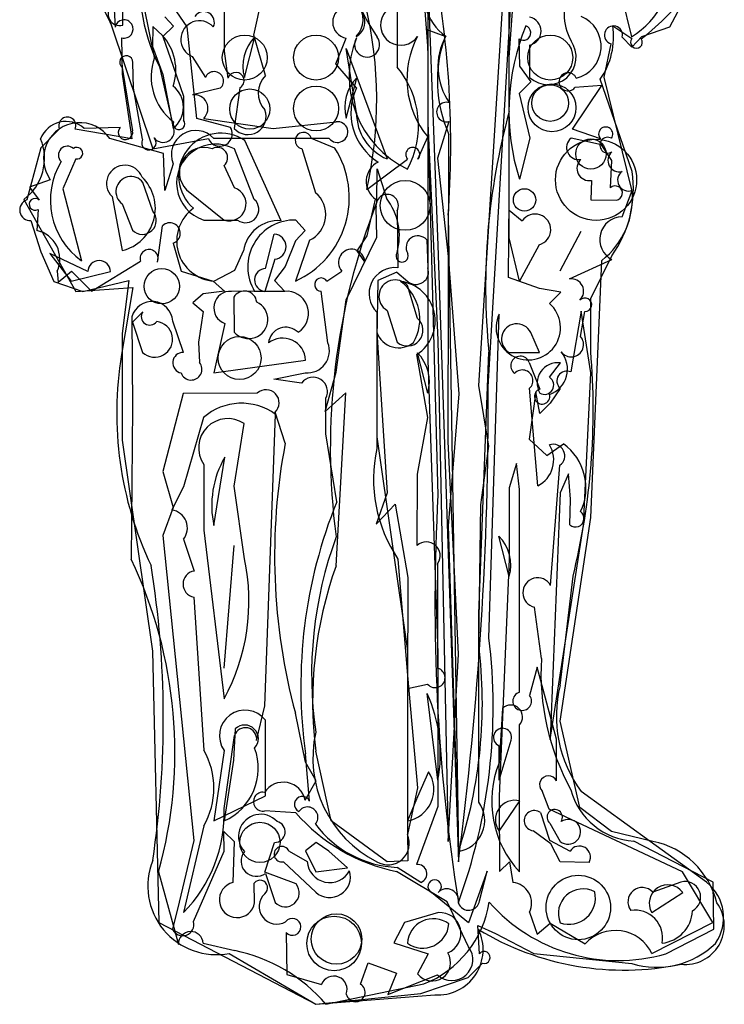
# Model space of a CAD drawing. Extents: x 0 to 0.94, y 0.04 to 2.54.
# Tile 1 of 4: x 0.11 to 0.83, y 0.04 to 1.04. Entities that reach past the tile are written whole.
import ezdxf

# ---------------------------------------------------------------- set-up
doc = ezdxf.new("R2010")
doc.units = 0

msp = doc.modelspace()

# ---------------------------------------------------------------- linework, layer by layer
at = {"layer": 'Default', "color": 2, "linetype": 'CONTINUOUS'}
for p, q in [((0.526023, 1.230194), (0.526023, 0.93852)), ((0.609354, 1.005054), (0.61977, 1.155757)), ((0.317697, 1.07641), (0.317697, 1.011194)), ((0.348229, 1.027796), (0.357184, 1.068206)), ((0.360101, 0.986322), (0.348229, 1.027796)), ((0.63006, 1.01755), (0.630186, 0.984388)), ((0.317697, 1.011194), (0.321675, 0.983679)), ((0.609354, 0.860076), (0.609354, 1.005054)), ((0.442693, 0.94272), (0.453338, 0.98411)), ((0.333881, 0.97386), (0.328114, 0.932304)), ((0.526023, 0.93852), (0.53644, 0.557178)), ((0.376055, 0.837858), (0.339022, 0.919847)), ((0.431125, 0.911942), (0.406963, 0.921887)), ((0.397049, 0.911709), (0.411141, 0.866528)), ((0.203118, 0.862459), (0.213534, 0.807302)), ((0.608632, 0.779882), (0.609354, 0.860076)), ((0.661435, 0.786468), (0.682828, 0.827151)), ((0.40513, 0.817935), (0.390611, 0.776052)), ((0.328607, 0.78726), (0.337727, 0.806891)), ((0.178277, 0.785762), (0.139479, 0.804323)), ((0.139479, 0.804323), (0.161453, 0.776052)), ((0.161453, 0.776052), (0.201581, 0.78578)), ((0.307281, 0.776052), (0.328607, 0.78726)), ((0.640179, 0.768439), (0.608632, 0.779882)), ((0.383264, 0.765909), (0.325433, 0.765635)), ((0.66197, 0.764835), (0.640179, 0.768439)), ((0.650528, 0.753152), (0.66197, 0.764835)), ((0.234459, 0.744698), (0.223943, 0.733967)), ((0.588521, 0.411353), (0.598938, 0.74238)), ((0.223943, 0.733967), (0.234367, 0.703134)), ((0.318572, 0.732662), (0.307281, 0.6823)), ((0.307281, 0.6823), (0.401028, 0.69539)), ((0.650359, 0.677827), (0.661676, 0.692428)), ((0.275719, 0.661057), (0.255199, 0.581324)), ((0.351689, 0.661467), (0.275719, 0.661057)), ((0.380227, 0.61026), (0.369779, 0.641944)), ((0.616592, 0.589719), (0.609354, 0.564693)), ((0.61977, 0.562842), (0.616592, 0.589719)), ((0.255199, 0.581324), (0.265616, 0.544695)), ((0.609354, 0.564693), (0.609354, 0.491648)), ((0.61977, 0.355713), (0.61977, 0.562842)), ((0.265616, 0.544695), (0.255056, 0.515792)), ((0.255056, 0.515792), (0.28689, 0.204074)), ((0.609354, 0.491648), (0.598938, 0.249419)), ((0.637869, 0.381315), (0.630186, 0.352339)), ((0.657678, 0.307574), (0.637869, 0.381315)), ((0.401028, 0.284194), (0.390611, 0.334053)), ((0.657616, 0.264906), (0.657678, 0.307574)), ((0.411886, 0.264965), (0.401028, 0.284194)), ((0.400712, 0.24529), (0.411886, 0.264965)), ((0.650297, 0.236156), (0.64296, 0.254741)), ((0.598938, 0.249419), (0.599192, 0.172236)), ((0.391102, 0.232298), (0.359466, 0.234378)), ((0.641338, 0.232477), (0.650555, 0.204216)), ((0.786385, 0.171921), (0.650297, 0.236156)), ((0.317905, 0.192957), (0.317417, 0.213188)), ((0.317417, 0.213188), (0.328114, 0.202919)), ((0.65179, 0.200506), (0.633662, 0.213876)), ((0.28689, 0.204074), (0.271826, 0.140823)), ((0.328114, 0.202919), (0.326816, 0.160974)), ((0.650555, 0.204216), (0.671532, 0.193216)), ((0.286391, 0.121007), (0.317905, 0.192957)), ((0.384121, 0.193106), (0.402729, 0.182398)), ((0.661435, 0.182294), (0.65179, 0.200506)), ((0.411444, 0.151044), (0.378487, 0.18219)), ((0.599192, 0.172236), (0.609489, 0.182143)), ((0.609489, 0.182143), (0.613, 0.161163)), ((0.691002, 0.181584), (0.661435, 0.182294)), ((0.545708, 0.141233), (0.494124, 0.172313)), ((0.81768, 0.120099), (0.786385, 0.171921)), ((0.348951, 0.140315), (0.348399, 0.160517)), ((0.567689, 0.095168), (0.545708, 0.141233)), ((0.271826, 0.140823), (0.264902, 0.113299)), ((0.630186, 0.13061), (0.637772, 0.108258)), ((0.637772, 0.108258), (0.651174, 0.119605)), ((0.651174, 0.119605), (0.687091, 0.098339)), ((0.755182, 0.088543), (0.81768, 0.120099)), ((0.38114, 0.109817), (0.381913, 0.066995)), ((0.457272, 0.057088), (0.465012, 0.078929)), ((0.465012, 0.078929), (0.494081, 0.068164)), ((0.381913, 0.066995), (0.417237, 0.056798)), ((0.494081, 0.068164), (0.48528, 0.046335)), ((0.48528, 0.046335), (0.535961, 0.066488))]:
    msp.add_line(p, q, dxfattribs=at)
at = {"layer": 'Default', "color": 72, "linetype": 'CONTINUOUS'}
for p, q in [((0.609354, 0.949466), (0.609354, 1.189387)), ((0.246554, 1.00472), (0.236027, 1.056804)), ((0.280005, 1.036069), (0.265611, 1.056968)), ((0.202393, 1.038276), (0.244783, 0.91147)), ((0.256987, 1.046388), (0.265827, 1.03672)), ((0.265827, 1.03672), (0.254996, 1.026292)), ((0.289874, 0.942386), (0.280005, 1.036069)), ((0.525267, 1.033171), (0.526023, 1.004885)), ((0.543716, 1.026433), (0.525267, 1.033171)), ((0.254996, 1.026292), (0.265616, 0.995769)), ((0.526023, 1.004885), (0.526023, 0.937294)), ((0.265616, 0.995769), (0.276151, 0.965394)), ((0.276151, 0.965394), (0.276159, 0.940804)), ((0.324389, 0.933033), (0.289874, 0.942386)), ((0.526023, 0.937294), (0.53644, 0.716193)), ((0.547601, 0.939214), (0.535999, 0.901715)), ((0.244783, 0.91147), (0.301666, 0.921887)), ((0.515966, 0.900765), (0.526023, 0.923528)), ((0.546856, 0.612033), (0.547541, 0.926126)), ((0.463526, 0.869803), (0.50511, 0.900977)), ((0.535999, 0.901715), (0.546856, 0.801228)), ((0.546856, 0.801228), (0.557787, 0.660709)), ((0.682881, 0.745241), (0.672373, 0.683168)), ((0.692684, 0.682329), (0.682881, 0.745241)), ((0.473784, 0.72379), (0.484358, 0.55941)), ((0.53644, 0.716193), (0.546856, 0.203128)), ((0.526023, 0.636647), (0.514863, 0.701139)), ((0.578105, 0.435968), (0.588521, 0.703323)), ((0.685121, 0.526466), (0.692684, 0.682329)), ((0.661435, 0.666339), (0.651115, 0.651137)), ((0.557787, 0.660709), (0.546856, 0.52577)), ((0.636521, 0.662729), (0.629579, 0.614317)), ((0.640697, 0.640545), (0.636521, 0.662729)), ((0.651115, 0.651137), (0.640697, 0.640545)), ((0.296642, 0.636569), (0.276032, 0.565785)), ((0.359362, 0.341817), (0.3703, 0.639766)), ((0.515607, 0.578494), (0.526023, 0.636647)), ((0.629579, 0.614317), (0.647897, 0.597804)), ((0.557272, 0.3944), (0.546856, 0.612033)), ((0.647897, 0.597804), (0.664773, 0.609695)), ((0.515267, 0.505671), (0.515607, 0.578494)), ((0.66978, 0.579098), (0.661435, 0.559441)), ((0.671852, 0.552986), (0.66978, 0.579098)), ((0.276032, 0.565785), (0.264317, 0.542011)), ((0.484358, 0.55941), (0.473282, 0.527433)), ((0.661435, 0.559441), (0.651019, 0.307296)), ((0.473282, 0.527433), (0.492765, 0.547833)), ((0.492765, 0.547833), (0.50561, 0.473126)), ((0.671363, 0.526826), (0.671852, 0.552986)), ((0.546856, 0.52577), (0.557272, 0.192711)), ((0.651019, 0.307296), (0.685121, 0.526466)), ((0.276032, 0.512005), (0.286962, 0.479614)), ((0.53644, 0.380057), (0.53644, 0.487634)), ((0.50561, 0.473126), (0.505191, 0.35938)), ((0.286696, 0.452833), (0.296865, 0.296448)), ((0.578105, 0.243168), (0.578105, 0.435968)), ((0.546856, 0.203128), (0.557272, 0.3944)), ((0.505191, 0.35938), (0.52589, 0.363914)), ((0.350977, 0.306339), (0.359362, 0.341817)), ((0.317697, 0.236745), (0.328346, 0.311306)), ((0.296865, 0.218842), (0.276032, 0.13021))]:
    msp.add_line(p, q, dxfattribs=at)
at = {"layer": 'Default', "color": 8, "linetype": 'CONTINUOUS'}
for p, q in [((0.5878, 0.668045), (0.617973, 1.181806)), ((0.526023, 1.083331), (0.53644, 0.812633)), ((0.70352, 0.915566), (0.672582, 0.922356)), ((0.34854, 0.859664), (0.328332, 0.911208)), ((0.714204, 0.899524), (0.70352, 0.915566)), ((0.712792, 0.871602), (0.714204, 0.899524)), ((0.244783, 0.847664), (0.234726, 0.876955)), ((0.693288, 0.879084), (0.692684, 0.859386)), ((0.692684, 0.859386), (0.718908, 0.85879)), ((0.213534, 0.855162), (0.223951, 0.828136)), ((0.296865, 0.838552), (0.331407, 0.838552)), ((0.53644, 0.812633), (0.557272, 0.182294)), ((0.327652, 0.759607), (0.328114, 0.723968)), ((0.640396, 0.702955), (0.631269, 0.723505)), ((0.609354, 0.703134), (0.640396, 0.702955)), ((0.328114, 0.566321), (0.338173, 0.63047)), ((0.296865, 0.588667), (0.296865, 0.521243)), ((0.33853, 0.491952), (0.328114, 0.566321)), ((0.296865, 0.521243), (0.317697, 0.348963)), ((0.602408, 0.339293), (0.598938, 0.28349)), ((0.359984, 0.249605), (0.359917, 0.327164)), ((0.61977, 0.171877), (0.61977, 0.322194)), ((0.317697, 0.296032), (0.307281, 0.223961)), ((0.307281, 0.223961), (0.359984, 0.249605)), ((0.650843, 0.221633), (0.661435, 0.203128)), ((0.359488, 0.171767), (0.369314, 0.202032)), ((0.411919, 0.201942), (0.401013, 0.193287)), ((0.424686, 0.192952), (0.411919, 0.201942)), ((0.401013, 0.193287), (0.411444, 0.171877)), ((0.443961, 0.176035), (0.424686, 0.192952)), ((0.391349, 0.159532), (0.359488, 0.171767)), ((0.411444, 0.171877), (0.443961, 0.176035)), ((0.360039, 0.170409), (0.369779, 0.140627)), ((0.784833, 0.16146), (0.756125, 0.151008)), ((0.536931, 0.130221), (0.502096, 0.120071)), ((0.502096, 0.120071), (0.491134, 0.099258)), ((0.491134, 0.099258), (0.526413, 0.088021)), ((0.526413, 0.088021), (0.515607, 0.067709))]:
    msp.add_line(p, q, dxfattribs=at)
at = {"layer": 'Default', "color": 202, "linetype": 'CONTINUOUS'}
for p, q in [((0.578105, 0.669164), (0.609354, 1.163332)), ((0.33853, 0.984388), (0.349175, 1.025778)), ((0.328218, 0.871511), (0.317697, 0.894167)), ((0.279377, 0.869456), (0.317697, 0.838552)), ((0.546856, 0.843538), (0.557272, 0.192711)), ((0.588521, 0.60719), (0.578105, 0.669164)), ((0.580157, 0.547374), (0.588521, 0.60719)), ((0.307281, 0.526048), (0.318468, 0.596113)), ((0.578105, 0.403991), (0.580157, 0.547374)), ((0.317697, 0.380213), (0.328128, 0.505788)), ((0.329092, 0.318271), (0.32727, 0.286041)), ((0.598938, 0.265628), (0.611421, 0.306714)), ((0.598937, 0.265628), (0.598938, 0.300806)), ((0.32727, 0.286041), (0.317697, 0.223961)), ((0.598938, 0.213544), (0.619999, 0.244518)), ((0.755182, 0.13021), (0.786672, 0.150755))]:
    msp.add_line(p, q, dxfattribs=at)
at = {"layer": 'Default', "color": 6, "linetype": 'CONTINUOUS'}
for p, q in [((0.773451, 1.03602), (0.828152, 1.139437)), ((0.214175, 1.037762), (0.213534, 1.078108)), ((0.494774, 1.056551), (0.494638, 0.994956)), ((0.745024, 1.026271), (0.773451, 1.03602)), ((0.70624, 0.984766), (0.713517, 1.018919)), ((0.724883, 1.025613), (0.734789, 1.015297)), ((0.734789, 1.015297), (0.745024, 1.026271)), ((0.224903, 0.973529), (0.224495, 0.999795)), ((0.213534, 0.99446), (0.224147, 0.929816)), ((0.251679, 0.995123), (0.265727, 0.934078)), ((0.734821, 0.869497), (0.70624, 0.984766)), ((0.234342, 0.921119), (0.224903, 0.973529)), ((0.211307, 0.933063), (0.174466, 0.932304)), ((0.473942, 0.85701), (0.474304, 0.890927)), ((0.474304, 0.890927), (0.4837, 0.860757)), ((0.112978, 0.85969), (0.165995, 0.765635)), ((0.360134, 0.78914), (0.369067, 0.824184)), ((0.524913, 0.818315), (0.526023, 0.789796)), ((0.369697, 0.798374), (0.359363, 0.765635)), ((0.692828, 0.534402), (0.703857, 0.797285)), ((0.474817, 0.776576), (0.473942, 0.717881)), ((0.494291, 0.785201), (0.474817, 0.776576)), ((0.494291, 0.785201), (0.505589, 0.775716)), ((0.165995, 0.765635), (0.224322, 0.769392)), ((0.224322, 0.769392), (0.21285, 0.700885)), ((0.473942, 0.717881), (0.473942, 0.604744)), ((0.526023, 0.661467), (0.515378, 0.702857)), ((0.661435, 0.326196), (0.692828, 0.534402)), ((0.495543, 0.491847), (0.505191, 0.372641)), ((0.505191, 0.372641), (0.515607, 0.257878)), ((0.53644, 0.265628), (0.525439, 0.354262)), ((0.681508, 0.237605), (0.661435, 0.326196)), ((0.515607, 0.257878), (0.505191, 0.210116)), ((0.713911, 0.213241), (0.681508, 0.237605)), ((0.756282, 0.203128), (0.713911, 0.213241)), ((0.32303, 0.088543), (0.411444, 0.036459)), ((0.411444, 0.036459), (0.533151, 0.046119))]:
    msp.add_line(p, q, dxfattribs=at)
at = {"layer": 'Default', "color": 132, "linetype": 'CONTINUOUS'}
for p, q in [((0.203118, 1.096726), (0.206228, 1.035707)), ((0.715134, 1.037315), (0.734849, 1.024195)), ((0.21294, 1.024954), (0.213534, 0.987663)), ((0.453109, 0.948153), (0.442693, 1.014118)), ((0.442693, 1.014118), (0.484358, 0.901053)), ((0.213534, 0.987663), (0.22353, 0.921559)), ((0.73512, 0.888102), (0.70238, 0.982622)), ((0.149265, 0.931803), (0.13017, 0.912384)), ((0.22353, 0.921559), (0.16535, 0.931588)), ((0.13017, 0.912384), (0.115921, 0.859127)), ((0.473942, 0.82101), (0.473171, 0.851556)), ((0.494774, 0.848046), (0.495533, 0.789706)), ((0.120168, 0.838019), (0.130138, 0.805988)), ((0.442693, 0.756998), (0.473942, 0.82101)), ((0.130138, 0.805988), (0.143734, 0.77567)), ((0.692684, 0.758414), (0.714115, 0.801887)), ((0.143734, 0.77567), (0.173336, 0.765635)), ((0.173336, 0.765635), (0.220285, 0.776786)), ((0.220285, 0.776786), (0.213534, 0.722623)), ((0.432277, 0.682821), (0.442693, 0.756998)), ((0.692684, 0.704074), (0.692684, 0.758414)), ((0.473942, 0.744221), (0.473942, 0.616825)), ((0.213534, 0.722623), (0.213534, 0.613413)), ((0.421107, 0.642756), (0.432277, 0.682821)), ((0.442132, 0.661878), (0.421107, 0.642756)), ((0.432277, 0.485042), (0.442132, 0.661878)), ((0.473942, 0.616825), (0.505191, 0.397986)), ((0.213534, 0.613413), (0.244445, 0.397521)), ((0.661435, 0.362661), (0.674575, 0.474398)), ((0.244445, 0.397521), (0.250843, 0.119961)), ((0.505191, 0.397986), (0.505191, 0.21556)), ((0.427281, 0.224004), (0.411444, 0.295465)), ((0.75336, 0.203011), (0.68288, 0.254041)), ((0.484358, 0.182294), (0.427281, 0.224004)), ((0.505191, 0.21556), (0.505695, 0.183114)), ((0.811161, 0.161207), (0.75336, 0.203011)), ((0.505695, 0.183114), (0.484358, 0.182294)), ((0.250843, 0.119961), (0.411444, 0.036459)), ((0.578775, 0.088167), (0.577334, 0.117202)), ((0.577334, 0.117202), (0.595261, 0.109016)), ((0.595261, 0.109016), (0.634517, 0.08837)), ((0.634517, 0.08837), (0.734697, 0.078126)), ((0.567423, 0.063879), (0.581815, 0.078413)), ((0.519064, 0.047623), (0.567423, 0.063879)), ((0.411444, 0.036459), (0.519064, 0.047623))]:
    msp.add_line(p, q, dxfattribs=at)
at = {"layer": 'Default', "color": 3, "linetype": 'CONTINUOUS'}
for p, q in [((0.520271, 1.088447), (0.526023, 1.012332)), ((0.724116, 1.067884), (0.734349, 1.026055)), ((0.244912, 1.036589), (0.244405, 1.016167)), ((0.254731, 1.027184), (0.244912, 1.036589)), ((0.431935, 0.998355), (0.442693, 1.024677)), ((0.619019, 1.023973), (0.61977, 0.995866)), ((0.244405, 1.016167), (0.255199, 0.987482)), ((0.526023, 1.012332), (0.526023, 0.695309)), ((0.285189, 1.005704), (0.298611, 0.984388)), ((0.453109, 0.973857), (0.431935, 0.998355)), ((0.255199, 0.987482), (0.265616, 0.932304)), ((0.61977, 0.995866), (0.631473, 0.979883)), ((0.631473, 0.979883), (0.619303, 0.967982)), ((0.31367, 0.973266), (0.285288, 0.966664)), ((0.619303, 0.967982), (0.630467, 0.922242)), ((0.673849, 0.931559), (0.704122, 0.976288)), ((0.704122, 0.976288), (0.676544, 0.973971)), ((0.296863, 0.942506), (0.367917, 0.932304)), ((0.367917, 0.932304), (0.432478, 0.93911)), ((0.702669, 0.921551), (0.673849, 0.931559)), ((0.255819, 0.906636), (0.200781, 0.921887)), ((0.425294, 0.921887), (0.3072, 0.921887)), ((0.630467, 0.922242), (0.61977, 0.88022)), ((0.257146, 0.868868), (0.255819, 0.906636)), ((0.166017, 0.901181), (0.152755, 0.870304)), ((0.265616, 0.896104), (0.257146, 0.868868)), ((0.139917, 0.879761), (0.118739, 0.872252)), ((0.118739, 0.872252), (0.128622, 0.858886)), ((0.152755, 0.870304), (0.171869, 0.796885)), ((0.724683, 0.841974), (0.734953, 0.868852)), ((0.464143, 0.822566), (0.47264, 0.859872)), ((0.127422, 0.849395), (0.126192, 0.827903)), ((0.609142, 0.848716), (0.622676, 0.837783)), ((0.609354, 0.820242), (0.609142, 0.848716)), ((0.391184, 0.838567), (0.400561, 0.827832)), ((0.249461, 0.795592), (0.254728, 0.8326)), ((0.400561, 0.827832), (0.390611, 0.81744)), ((0.390611, 0.81744), (0.380293, 0.791186)), ((0.453633, 0.806975), (0.464143, 0.822566)), ((0.61977, 0.776052), (0.609354, 0.820242)), ((0.265616, 0.814961), (0.273732, 0.786296)), ((0.461508, 0.795932), (0.453633, 0.806975)), ((0.639935, 0.813312), (0.61977, 0.776052)), ((0.182076, 0.765909), (0.232345, 0.796392)), ((0.670849, 0.778284), (0.714246, 0.798156)), ((0.147102, 0.786222), (0.147865, 0.774882)), ((0.147865, 0.774882), (0.161533, 0.78638)), ((0.161533, 0.78638), (0.182076, 0.765909)), ((0.273732, 0.786296), (0.306597, 0.776052)), ((0.380293, 0.791186), (0.369314, 0.77671)), ((0.422946, 0.776005), (0.437979, 0.78637)), ((0.306597, 0.776052), (0.317965, 0.765963)), ((0.369314, 0.77671), (0.379958, 0.765434)), ((0.317965, 0.765963), (0.296424, 0.762975)), ((0.379958, 0.765434), (0.348946, 0.765635)), ((0.42391, 0.713059), (0.416999, 0.765704)), ((0.515607, 0.737828), (0.505326, 0.771524)), ((0.296424, 0.762975), (0.285739, 0.754003)), ((0.285739, 0.754003), (0.29632, 0.745136)), ((0.484358, 0.746207), (0.494774, 0.713551)), ((0.223374, 0.739625), (0.223951, 0.647038)), ((0.276086, 0.70319), (0.265189, 0.735258)), ((0.29632, 0.745136), (0.291558, 0.713571)), ((0.682268, 0.719599), (0.686715, 0.744952)), ((0.291558, 0.713571), (0.292572, 0.692897)), ((0.526023, 0.695309), (0.53644, 0.39555)), ((0.629714, 0.692717), (0.640603, 0.665648)), ((0.368521, 0.675901), (0.400685, 0.6823)), ((0.396887, 0.671884), (0.368521, 0.675901)), ((0.63862, 0.566771), (0.630186, 0.66644)), ((0.42186, 0.620031), (0.42186, 0.656311)), ((0.223951, 0.647038), (0.222775, 0.49158)), ((0.433015, 0.55049), (0.42186, 0.620031)), ((0.651677, 0.464921), (0.660917, 0.58769)), ((0.609354, 0.473964), (0.598708, 0.515354)), ((0.642241, 0.390129), (0.635102, 0.442656)), ((0.53644, 0.39555), (0.53644, 0.238623)), ((0.405052, 0.244385), (0.401028, 0.292672)), ((0.526754, 0.274191), (0.515607, 0.248722)), ((0.515607, 0.248722), (0.505191, 0.223961)), ((0.53644, 0.238623), (0.514493, 0.179488)), ((0.817785, 0.161346), (0.736691, 0.203306)), ((0.2508, 0.172037), (0.271039, 0.097659)), ((0.518948, 0.161148), (0.494652, 0.176467)), ((0.586815, 0.172747), (0.567689, 0.119793)), ((0.578811, 0.142286), (0.586815, 0.172747)), ((0.818392, 0.113314), (0.817785, 0.161346)), ((0.567689, 0.119793), (0.529815, 0.150771)), ((0.769527, 0.088147), (0.818392, 0.113314)), ((0.296391, 0.09895), (0.32853, 0.091403)), ((0.42186, 0.036459), (0.521941, 0.057292))]:
    msp.add_line(p, q, dxfattribs=at)
at = {"layer": 'Default', "color": 8, "linetype": 'CONTINUOUS'}
for centre, radius in [((0.33881, 1.004729), 0.022982), ((0.651299, 1.004729), 0.022982), ((0.651134, 0.958207), 0.018728), ((0.343983, 0.95209), 0.020524), ((0.333602, 0.697433), 0.021953), ((0.679972, 0.13548), 0.032929), ((0.430229, 0.09875), 0.027896)]:
    msp.add_circle(centre, radius, dxfattribs=at)
at = {"layer": 'Default', "color": 2, "linetype": 'CONTINUOUS'}
for centre, radius in [((0.411724, 1.004729), 0.022982), ((0.653036, 0.953343), 0.024438), ((0.411724, 0.952645), 0.022982), ((0.698122, 0.87969), 0.041495), ((0.624972, 0.859127), 0.011412)]:
    msp.add_circle(centre, radius, dxfattribs=at)
at = {"layer": 'Default', "color": 202, "linetype": 'CONTINUOUS'}
for centre, radius in [((0.692793, 0.906117), 0.015481), ((0.354399, 0.20208), 0.020524), ((0.432642, 0.103241), 0.025795)]:
    msp.add_circle(centre, radius, dxfattribs=at)
at = {"layer": 'Default', "color": 3, "linetype": 'CONTINUOUS'}
msp.add_circle((0.502895, 0.853532), 0.0255, dxfattribs=at)
at = {"layer": 'Default', "color": 6, "linetype": 'CONTINUOUS'}
msp.add_circle((0.253907, 0.770843), 0.018094, dxfattribs=at)
at = {"layer": 'Default', "color": 72, "linetype": 'CONTINUOUS'}
for centre, radius, start, end in [((0.437632, 1.161781), 0.26569, 157.184446, 207.700419), ((0.575978, 1.070752), 0.054325, 157.558763, 234.509358), ((0.060771, 0.96157), 0.413077, 347.164361, 373.465789), ((0.498425, 1.038082), 0.020769, 60.095693, 325.849529), ((0.597487, 0.982732), 0.092802, 151.914273, 219.640063), ((0.670325, 0.981034), 0.134503, 160.273351, 204.093649), ((0.600166, 0.995487), 0.063786, 150.887729, 215.374428), ((0.300653, 0.98504), 0.057568, 160.008988, 232.893611), ((0.545131, 0.948966), 0.01006, 72.496323, 284.211431), ((1.258332, 0.770586), 0.673179, 164.590006, 185.734452), ((0.271524, 0.937014), 0.005988, 159.317337, 399.279637), ((0.313361, 0.926781), 0.012677, 202.709944, 389.549841), ((0.510631, 0.905594), 0.007196, 317.850238, 579.904409), ((0.470057, 0.737137), 0.047794, 330.130931, 413.84327), ((0.492913, 0.735394), 0.040685, 302.651363, 442.454211), ((0.496325, 0.731847), 0.023938, 199.66763, 309.34705), ((0.668178, 0.673926), 0.01015, 65.586327, 228.368733), ((0.335464, 0.592249), 0.058918, 53.75293, 131.217158), ((0.632028, 0.564558), 0.055763, 334.284298, 414.040198), ((0.261647, 0.523679), 0.018526, 320.940711, 441.711731), ((0.677096, 0.533368), 0.008699, 228.768296, 413.520284), ((0.524702, 0.495302), 0.01402, 326.845149, 492.297259), ((0.289309, 0.466199), 0.013619, 99.921347, 258.938022), ((0.53361, 0.370387), 0.010075, 219.977185, 433.691378), ((0.339411, 0.30768), 0.011644, 353.386719, 521.855691), ((0.229867, 0.257645), 0.077423, 329.921776, 390.078224), ((0.552127, 0.224365), 0.032069, 279.232342, 395.898798), ((0.17369, 0.231651), 0.144098, 315.253575, 362.026244)]:
    msp.add_arc(centre, radius, start, end, dxfattribs=at)
at = {"layer": 'Default', "color": 3, "linetype": 'CONTINUOUS'}
for centre, radius, start, end in [((0.688292, 1.101533), 0.08842, 301.391758, 426.368318), ((0.433605, 1.044141), 0.026232, 317.268222, 476.386522), ((0.445257, 1.040966), 0.016489, 297.510592, 621.052567), ((0.29695, 1.040888), 0.010836, 333.426437, 506.374742), ((0.292504, 1.023284), 0.019041, 42.06102, 247.408021), ((0.669983, 1.016104), 0.033339, 283.7277, 427.425667), ((0.216477, 0.992163), 0.051863, 341.346036, 402.473986), ((0.839063, 0.949765), 0.230056, 157.666501, 197.595625), ((0.623742, 1.029976), 0.007638, 231.805207, 430.722117), ((0.307507, 0.980677), 0.009639, 309.745834, 517.359122), ((0.669441, 0.979922), 0.009267, 24.173572, 320.043438), ((0.24854, 0.953939), 0.027562, 308.282015, 411.717985), ((0.28708, 0.952671), 0.014107, 313.899886, 457.301003), ((0.506998, 0.948284), 0.059649, 154.612861, 237.686181), ((0.170115, 0.901163), 0.037012, 34.049951, 215.326476), ((0.433593, 0.928535), 0.010633, 218.701569, 456.018454), ((0.288658, 0.905366), 0.024834, 41.701586, 201.89769), ((0.707951, 0.926484), 0.007228, 324.018873, 583.040428), ((0.710045, 0.915125), 0.008044, 62.168178, 301.753917), ((0.157418, 0.904973), 0.009093, 47.026063, 225.432319), ((0.167273, 0.906968), 0.005922, 257.757224, 488.133467), ((0.721782, 0.899489), 0.011562, 130.464911, 284.609558), ((0.216595, 0.858996), 0.076538, 148.93112, 234.24203), ((0.485274, 0.878131), 0.022203, 117.236041, 235.319323), ((0.731278, 0.879343), 0.011115, 126.300387, 289.302922), ((0.124448, 0.854593), 0.005988, 45.802883, 299.775716), ((0.389817, 0.790662), 0.047925, 88.365283, 211.480671), ((0.635807, 0.828722), 0.015953, 284.998193, 505.392732), ((0.725219, 0.818694), 0.023286, 91.318477, 241.887573), ((0.119706, 0.798563), 0.030048, 335.749416, 437.533607), ((0.262294, 0.82509), 0.01066, 288.15695, 495.214251), ((0.241057, 0.79928), 0.009178, 336.306432, 558.340387), ((0.448085, 0.795232), 0.013441, 2.98693, 221.247804), ((0.417101, 0.772512), 0.006809, 30.86468, 269.137515), ((0.492709, 0.760632), 0.016668, 40.801668, 239.933698), ((0.672661, 0.765676), 0.012738, 314.608317, 458.182728), ((0.243916, 0.733943), 0.021313, 3.536631, 164.53857), ((0.686714, 0.751899), 0.006947, 270.005658, 497.327828), ((0.505166, 0.72571), 0.015995, 229.481177, 409.251808), ((0.672559, 0.711363), 0.012732, 217.071426, 400.309531), ((0.402742, 0.704894), 0.022687, 264.798178, 381.091883), ((0.275885, 0.692555), 0.010637, 88.919114, 258.492244), ((0.620524, 0.689568), 0.009715, 18.913247, 233.5586), ((0.64152, 0.685993), 0.02737, 289.222102, 400.279694), ((0.284083, 0.685915), 0.010992, 200.132517, 399.438681), ((0.622737, 0.674366), 0.010877, 313.224263, 497.224801), ((0.408695, 0.66301), 0.014771, 333.033138, 503.075504), ((0.642935, 0.658147), 0.007856, 107.274629, 374.769207), ((0.625114, 0.593206), 0.029685, 297.064422, 391.161177), ((0.654301, 0.597423), 0.011769, 304.204141, 468.760512), ((0.897152, 0.362012), 0.500947, 157.898822, 187.956319), ((0.568318, 0.485474), 0.042619, 344.332249, 404.515513), ((-0.191252, 0.294268), 0.45864, 344.543477, 385.481001), ((0.638431, 0.457479), 0.015193, 29.327263, 257.341224), ((0.888216, 0.374863), 0.246449, 176.448532, 208.850009), ((0.499627, 0.256093), 0.03261, 279.824154, 393.709226), ((0.741056, 0.274275), 0.071104, 194.937834, 266.480643), ((0.397745, 0.240937), 0.00808, 25.26492, 244.512025), ((0.403051, 0.227609), 0.010656, 319.368081, 505.50653), ((0.499654, 0.286912), 0.110558, 216.810237, 267.406845), ((0.515622, 0.170051), 0.009504, 290.484791, 456.824207), ((0.533104, 0.15686), 0.00692, 300.432476, 601.626825), ((0.545327, 0.142412), 0.012162, 348.818758, 495.787641), ((0.567769, 0.14374), 0.011138, 199.325347, 352.499172), ((0.482516, 0.157417), 0.107607, 291.492499, 351.163817), ((0.72082, 0.257148), 0.17588, 221.377764, 286.07732), ((0.283724, 0.098139), 0.012693, 3.66144, 182.168083), ((0.295522, -0.071404), 0.16612, 40.489467, 78.538951)]:
    msp.add_arc(centre, radius, start, end, dxfattribs=at)
at = {"layer": 'Default', "color": 132, "linetype": 'CONTINUOUS'}
for centre, radius, start, end in [((0.594532, 1.220066), 0.246811, 307.353942, 341.754402), ((0.215376, 1.033946), 0.009316, 254.840871, 529.10211), ((0.640869, 1.0258), 0.075153, 324.932838, 368.813857), ((0.73944, 1.020334), 0.005999, 139.936389, 396.178731), ((0.504063, 0.948043), 0.050954, 179.876335, 247.249257), ((0.157354, 0.935165), 0.00876, 335.896897, 562.570124), ((0.617434, 0.871107), 0.118907, 324.398864, 368.217216), ((0.119563, 0.848879), 0.010876, 109.563702, 273.188289), ((0.484536, 0.853269), 0.011494, 332.973502, 548.57284), ((0.49253, 0.763265), 0.026611, 83.518836, 225.694059), ((-0.012809, 0.644147), 0.708033, 346.128322, 364.85521), ((0.820082, 0.346493), 0.411812, 160.340022, 187.117801), ((0.786073, 0.330841), 0.128635, 165.678423, 216.658372), ((0.782467, 0.12516), 0.046073, 325.033478, 411.479185), ((0.759979, 0.16091), 0.086559, 253.017573, 314.105429), ((0.583643, 0.084333), 0.006196, 252.842006, 501.774422)]:
    msp.add_arc(centre, radius, start, end, dxfattribs=at)
at = {"layer": 'Default', "color": 6, "linetype": 'CONTINUOUS'}
for centre, radius, start, end in [((0.420522, 1.080418), 0.189165, 169.765808, 206.801673), ((0.211056, 1.049312), 0.011963, 131.570687, 285.111072), ((0.73605, 1.196872), 0.31282, 205.302269, 213.191599), ((0.715912, 1.027849), 0.009246, 346.004163, 614.989124), ((0.551394, 0.985823), 0.105807, 158.344898, 244.108134), ((0.463918, 1.018024), 0.01284, 147.789785, 396.279853), ((0.2177, 0.999828), 0.006795, 359.721667, 592.188511), ((0.423405, 0.935057), 0.09307, 331.491997, 400.06008), ((0.15594, 0.911545), 0.027823, 48.252181, 158.616367), ((0.216919, 0.928246), 0.007396, 139.358764, 372.25409), ((0.255379, 0.92938), 0.011365, 216.824299, 384.416578), ((0.082023, 0.90155), 0.052063, 306.482723, 382.757441), ((0.240824, 0.917626), 0.007363, 151.678484, 402.161495), ((0.655113, 0.860931), 0.080168, 307.447484, 366.133437), ((1.117736, 0.604893), 0.6914, 158.614127, 187.516236), ((0.434152, 0.822182), 0.062794, 344.422792, 397.902253), ((0.3681, 0.811248), 0.012973, 277.068337, 445.724674), ((0.515894, 0.810304), 0.012064, 41.612133, 210.173942), ((0.499747, 0.801719), 0.006249, 144.81537, 383.794527), ((0.360699, 0.777356), 0.011798, 92.745647, 263.49438), ((0.513865, 0.785574), 0.012871, 229.984929, 379.149666), ((0.570662, 0.640968), 0.362793, 170.493778, 205.444933), ((0.484988, 0.672976), 0.042619, 344.332249, 404.515513), ((0.615758, 0.573364), 0.145247, 167.522997, 214.140776), ((0.816644, 0.373432), 0.409421, 159.852413, 188.233922), ((-0.725694, 0.32889), 0.981266, 351.475511, 369.159788), ((0.389059, 0.292336), 0.149781, 349.728507, 384.421174), ((0.527279, 0.288442), 0.118795, 167.182492, 243.321386), ((0.485248, 0.201055), 0.021904, 238.924001, 384.435592), ((0.739162, 0.11988), 0.08499, 13.960935, 78.37869), ((0.309714, 0.157304), 0.070039, 158.093809, 280.959751), ((0.789478, 0.11699), 0.039772, 263.602876, 396.031492), ((0.536262, 0.092386), 0.046372, 266.152682, 386.580425), ((0.726633, 0.358251), 0.286797, 238.722659, 281.75196)]:
    msp.add_arc(centre, radius, start, end, dxfattribs=at)
at = {"layer": 'Default', "color": 202, "linetype": 'CONTINUOUS'}
for centre, radius, start, end in [((-0.427695, 0.915775), 0.977225, 355.7608, 370.881748), ((0.379565, 0.995897), 0.042619, 135.484487, 195.667751), ((0.297455, 0.887379), 0.025457, 71.142567, 224.75335), ((0.310784, 0.902189), 0.01059, 310.753002, 478.792467), ((0.322905, 0.855048), 0.017299, 252.478391, 432.114367), ((0.403086, 0.546677), 0.098001, 149.705681, 192.151255), ((0.10057, 0.34441), 0.481238, 341.62552, 367.111953), ((0.338724, 0.308078), 0.014024, 316.791747, 493.382304), ((0.602498, 0.309426), 0.009326, 343.099205, 607.555127), ((0.293695, 0.277837), 0.058981, 294.013822, 380.483498), ((0.614998, 0.225271), 0.019886, 75.433989, 216.134357), ((0.684685, 0.129374), 0.025147, 61.410137, 202.395945), ((0.670445, 0.145243), 0.026998, 250.505306, 373.300776), ((0.771311, 0.139894), 0.018813, 35.262491, 210.979984), ((0.531678, 0.097422), 0.026532, 53.355196, 176.678535), ((0.520837, 0.120653), 0.026747, 234.198983, 355.834748)]:
    msp.add_arc(centre, radius, start, end, dxfattribs=at)
at = {"layer": 'Default', "color": 2, "linetype": 'CONTINUOUS'}
for centre, radius, start, end in [((0.724874, 1.049835), 0.059403, 153.198751, 208.21663), ((0.627482, 1.031789), 0.01447, 280.262891, 439.35399), ((0.649307, 1.005392), 0.028404, 227.687367, 395.15884), ((0.329708, 0.981168), 0.008416, 299.729265, 522.641715), ((0.377509, 0.968386), 0.024995, 134.14309, 223.447767), ((0.483728, 0.95423), 0.042619, 135.484487, 195.667751), ((0.342107, 0.944448), 0.018528, 220.954106, 381.360939), ((0.314594, 0.883838), 0.043512, 55.846752, 229.857928), ((0.398862, 0.91986), 0.008351, 14.045321, 257.460444), ((0.351926, 0.861569), 0.093861, 294.340679, 392.457328), ((0.216259, 0.875877), 0.01878, 20.227481, 225.597319), ((0.202989, 0.850452), 0.04442, 283.733774, 405.936071), ((0.392678, 0.844143), 0.029016, 295.412779, 410.484063), ((0.310292, 0.817037), 0.041096, 125.30383, 265.798182), ((0.373158, 0.802241), 0.035735, 85.350853, 172.523741), ((0.189929, 0.785499), 0.011655, 1.3843, 178.705963), ((0.324165, 0.748699), 0.016984, 85.717612, 250.772698), ((0.381014, 0.743016), 0.023003, 302.955052, 444.387666), ((0.62877, 0.72843), 0.032933, 154.938858, 408.648916), ((0.241725, 0.739872), 0.008722, 146.407587, 324.407602), ((0.246765, 0.716604), 0.018307, 227.37136, 443.562961), ((0.380958, 0.710998), 0.01788, 45.33219, 174.127426), ((0.377621, 0.694384), 0.023429, 2.460604, 128.074766), ((0.658787, 0.671742), 0.020887, 82.048315, 209.470237), ((0.645275, 0.66977), 0.009527, 240.633953, 417.748107), ((0.360687, 0.651662), 0.013308, 313.093306, 492.543418), ((0.98788, 0.494808), 0.618523, 169.242216, 195.064156), ((2.494929, 0.44633), 1.961623, 176.760568, 188.965622), ((0.013832, 0.340521), 0.579038, 339.80493, 367.026485), ((0.622563, 0.346568), 0.009562, 106.983026, 397.129527), ((0.378141, 0.240544), 0.023064, 11.874648, 146.68081), ((0.649434, 0.261054), 0.009043, 25.209301, 224.281691), ((0.357282, 0.243736), 0.009609, 80.501187, 283.134562), ((0.531152, 0.354369), 0.185783, 221.076069, 258.503446), ((0.634948, 0.22423), 0.010433, 52.228272, 262.923739), ((0.376789, 0.189978), 0.007971, 23.110506, 282.296137), ((0.680988, 0.186933), 0.011353, 331.889923, 506.397556), ((0.425745, 0.184055), 0.023076, 184.119202, 331.568906), ((0.425657, 0.166899), 0.021294, 228.125883, 376.842736), ((0.354364, 0.155455), 0.007824, 309.70847, 499.680759), ((0.610657, 0.139735), 0.021556, 334.958378, 443.759186), ((0.331033, 0.143306), 0.018165, 103.425104, 350.52295), ((0.371537, 0.136317), 0.017898, 132.861738, 300.659976), ((0.275335, 0.118023), 0.011452, 204.360475, 375.105679), ((0.387557, 0.115654), 0.008675, 222.29074, 502.61664), ((0.717836, 0.070503), 0.041474, 25.78304, 137.842621), ((0.550611, 0.082171), 0.021461, 226.950345, 397.273615), ((0.429886, 0.051635), 0.013663, 339.61503, 517.793445), ((0.452202, 0.048813), 0.009704, 191.51889, 418.501274)]:
    msp.add_arc(centre, radius, start, end, dxfattribs=at)
at = {"layer": 'Default', "color": 8, "linetype": 'CONTINUOUS'}
for centre, radius, start, end in [((0.680349, 0.912711), 0.012384, 128.845368, 280.648001), ((0.308981, 0.876447), 0.039784, 60.896553, 252.268211), ((0.69103, 0.891335), 0.012457, 132.353595, 280.442762), ((0.22247, 0.867673), 0.015375, 37.136943, 234.466707), ((0.717691, 0.866075), 0.007385, 279.483895, 491.548599), ((0.339637, 0.849381), 0.013601, 232.761005, 409.11531), ((0.234075, 0.838212), 0.014284, 224.864336, 401.434621), ((0.338568, 0.753433), 0.01254, 5.928774, 150.509034), ((0.342844, 0.736913), 0.019611, 221.309546, 425.292383), ((0.617113, 0.71676), 0.015681, 25.47501, 240.341301), ((-3.068788, 0.654017), 3.656615, 352.587881, 360.219808), ((0.321564, 0.605571), 0.02993, 56.295208, 214.386524), ((0.135746, 0.448484), 0.207391, 331.322832, 372.098579), ((0.61072, 0.330369), 0.012195, 317.908854, 492.964801), ((0.339158, 0.311122), 0.026235, 37.694903, 215.114591), ((0.697543, 0.244144), 0.106166, 158.246946, 222.898341), ((0.655828, 0.227781), 0.007915, 326.397678, 590.964515), ((0.355159, 0.208122), 0.022673, 42.606868, 222.795085), ((0.36934, 0.212898), 0.010866, 269.862077, 436.666037), ((0.669569, 0.212893), 0.012709, 230.20965, 484.226838), ((0.35069, 0.182923), 0.015621, 141.163084, 306.762904), ((0.789021, 0.145977), 0.01604, 298.776684, 465.135601), ((0.380192, 0.150504), 0.014352, 223.486181, 398.978451), ((0.745247, 0.141295), 0.014583, 41.762466, 216.893917), ((0.737779, 0.104488), 0.028364, 348.760004, 458.502471), ((0.761545, 0.133984), 0.035258, 276.601378, 356.640917), ((0.538479, 0.108827), 0.021449, 292.064598, 454.13974), ((0.530532, 0.079115), 0.018784, 217.385883, 391.570998)]:
    msp.add_arc(centre, radius, start, end, dxfattribs=at)

doc.saveas('drawing.dxf')
